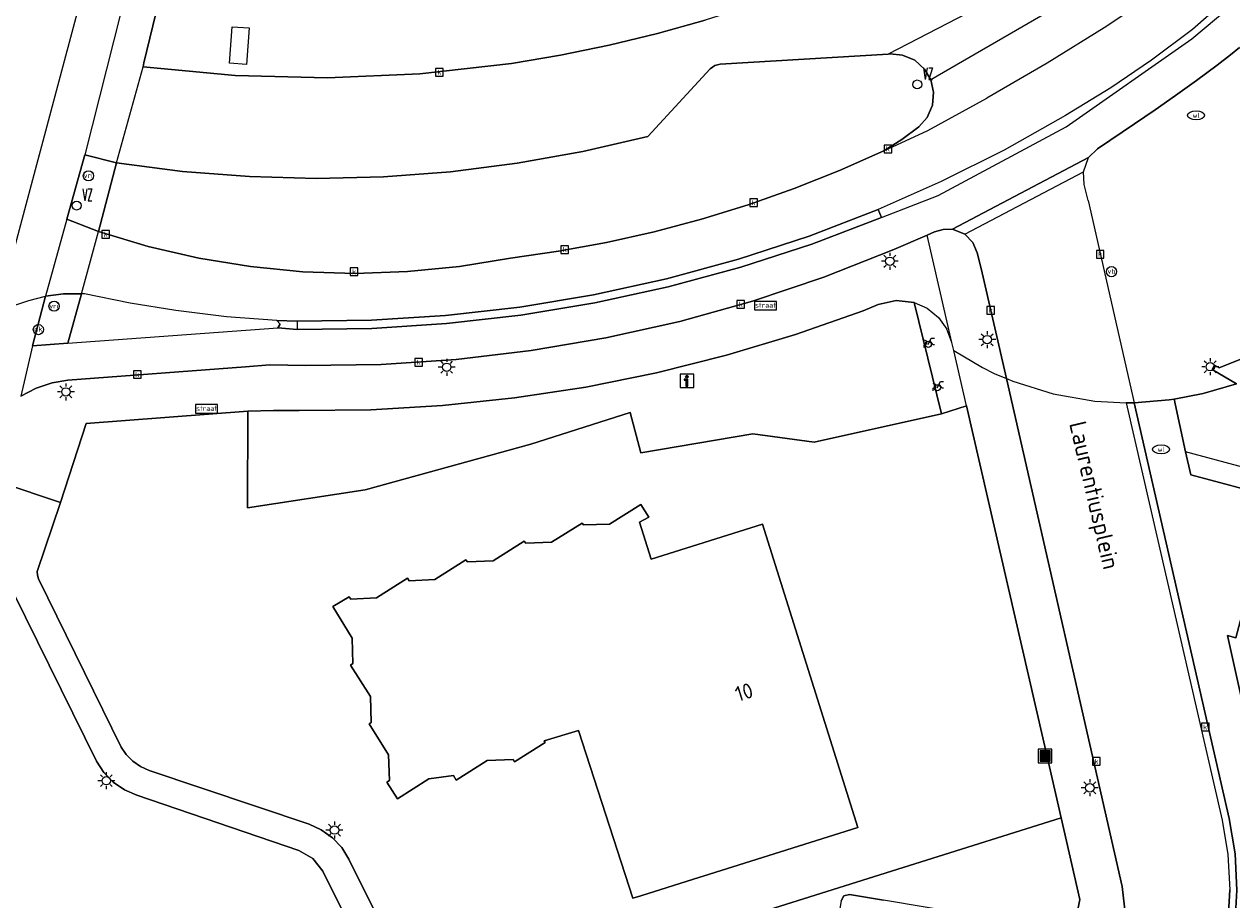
# Model space of a CAD drawing. Header units: metres. Extents: x 197147 to 199131, y 355511 to 356703.
# Tile 39 of 225: x 197538 to 197610, y 355943 to 355995. Entities that reach past the tile are written whole.
import ezdxf
from ezdxf.enums import TextEntityAlignment as Align
from ezdxf.lldxf.tags import DXFTag

# ---------------------------------------------------------------- set-up
doc = ezdxf.new("R2010")
doc.units = ezdxf.units.M
for name, color, linetype in [('B-WE-GR-BEPLANTING_CULTUUR_HEESTERS-GV', 252, 'Continuous'), ('B-WE-GR-GRAS-GV', 252, 'Continuous'), ('B-WE-GR-GROENVOORZIENING-GV', 252, 'Continuous'), ('B-WE-IE-MEUBILAIR_WEGMEUBILAIR-S', 252, 'Continuous'), ('B-WE-IE-TERREINAFSCHEIDING_KUNSTMATIG_MUUR-G', 252, 'IE-TERREINAFSCHEIDING-KUNSTMATIG-DICHT'), ('B-WE-KL-VRI_KABEL-G', 252, 'KL-VRI'), ('B-WE-OG-BEBOUWING-GV', 252, 'Continuous'), ('B-WE-OG-BEBOUWING_HUISNUMMER-T18', 252, 'Continuous'), ('B-WE-OG-BEBOUWING_STRAATNAAM-T35', 252, 'Continuous'), ('B-WE-RI-HWA_KOLK-S', 253, 'Continuous'), ('B-WE-VH-GOOT-G', 253, 'Continuous'), ('B-WE-VH-VERHARDING_ASFALT-GV', 253, 'Continuous'), ('B-WE-VH-VERHARDING_BETON-GV', 253, 'Continuous'), ('B-WE-VH-VERHARDING_BETONSTRAATSTEEN-GV', 253, 'Continuous'), ('B-WE-VH-VERHARDING_OPEN-GV', 253, 'Continuous'), ('B-WE-VH-VERHARDING_STRAATBAKSTEEN-GV', 253, 'Continuous'), ('B-WE-VH-VERHARDING_TEGEL-GV', 253, 'Continuous'), ('B-WE-VW-VRI-S', 253, 'Continuous')]:
    doc.layers.add(name, color=color, linetype=linetype)
doc.layers.add('verkeerszuil', color=253, linetype='Continuous', lineweight=0)
doc.styles.add('NLCS-ISO-M-T18', font='NLCS-ISO.ttf', dxfattribs={"height": 1.8})
doc.styles.add('NLCS-ISO-M200-T25', font='NLCS-ISO.ttf')
doc.styles.get("Standard").update_dxf_attribs({"font": 'isocp.shx'})
doc.styles.add('Style-simplex', font='simplex.shx')
doc.linetypes.add('IE-TERREINAFSCHEIDING-KUNSTMATIG-DICHT', pattern='A,8,-1,[82,NLCS.SHX,S=0.75,R=90,X=0,Y=0],-1', length=10)
tags = doc.linetypes.add('KL-VRI', pattern='A,14,-1,["VRI",Standard,S=1.8,R=0,X=-0.5,Y=-0.9],-5,30', length=50).pattern_tags.tags
tags[6] = DXFTag(74, 10)

# ---------------------------------------------------------------- blocks, each defined once
blk = doc.blocks.new('BGT-AFVALBAK-SO')
at = {"linetype": 'ByBlock', "lineweight": 18}
h = blk.add_hatch(color=0, dxfattribs=at)
h.dxf.hatch_style = 1
h.paths.add_polyline_path([(-1.5, -1.5), (1.5, -1.5), (1.5, 1.5), (-1.5, 1.5)])
at = {"color": 0, "linetype": 'ByBlock', "lineweight": 18}
for points in [[(-2, -2), (2, -2), (2, 2), (-2, 2)], [(-1.5, -1.5), (1.5, -1.5), (1.5, 1.5), (-1.5, 1.5)]]:
    blk.add_lwpolyline(points, close=True, dxfattribs=at)
blk = doc.blocks.new('BGT-STRAATNAAMBORD-SO')
at = {"color": 0, "linetype": 'ByBlock', "lineweight": 18}
blk.add_lwpolyline([(-3.25, -1.25), (3.25, -1.25), (3.25, 1.25), (-3.25, 1.25)], close=True, dxfattribs=at)
at = {"color": 0, "linetype": 'ByBlock', "lineweight": 18, "style": 'NLCS-ISO-M-T18'}
blk.add_text('straat', height=1.5, dxfattribs=at).set_placement((0, 0.15), align=Align.MIDDLE_CENTER)
blk = doc.blocks.new('BGT-INFORMATIEBORD-SO')
at = {"linetype": 'ByBlock', "lineweight": 18}
h = blk.add_hatch(color=0, dxfattribs=at)
h.dxf.hatch_style = 1
h.paths.add_polyline_path([(0.32, 0.49), (-0.82, 0.49), (-0.82, 0.19), (-0.32, 0.19), (-0.32, -1.62), (0.32, -1.62)])
h = blk.add_hatch(color=0, dxfattribs=at)
h.dxf.hatch_style = 1
edge = h.paths.add_edge_path()
edge.add_arc((0, 1.25), 0.373, 0, 360)
at = {"color": 0, "linetype": 'ByBlock', "lineweight": 18}
for points in [[(-2, -2), (2, -2), (2, 2), (-2, 2)], [(0.32, 0.49), (-0.82, 0.49), (-0.82, 0.19), (-0.32, 0.19), (-0.32, -1.62), (0.32, -1.62)]]:
    blk.add_lwpolyline(points, close=True, dxfattribs=at)
blk.add_circle((0, 1.25), 0.373, dxfattribs=at)
blk = doc.blocks.new('BGT-LICHTMAST-SO')
at = {"color": 0, "linetype": 'ByBlock', "lineweight": 18}
for points in [[(-1.25, 0), (-2, 0)], [(-1.41, 1.41), (-0.88, 0.88)], [(0, 2), (0, 1.25)], [(0.88, 0.88), (1.41, 1.41)], [(2, 0), (1.25, 0)], [(-1.41, -1.41), (-0.88, -0.88)], [(0, -1.25), (0, -2)], [(0.88, -0.88), (1.41, -1.41)]]:
    blk.add_lwpolyline(points, dxfattribs=at)
blk.add_circle((0, 0), 1, dxfattribs=at)
blk = doc.blocks.new('BGT-VERKEERSREGELINSTALLATIEPAAL-SO')
at = {"color": 0, "linetype": 'ByBlock', "lineweight": 18}
blk.add_circle((0, 0), 1.5, dxfattribs=at)
at = {"color": 0, "linetype": 'ByBlock', "lineweight": 18, "style": 'NLCS-ISO-M-T18'}
blk.add_text('vri', height=1.5, dxfattribs=at).set_placement((-0.06, 0.08), align=Align.MIDDLE_CENTER)
blk = doc.blocks.new('BGT-VERKEERSBORDPAAL-SO')
at = {"color": 0, "linetype": 'ByBlock', "lineweight": 18}
blk.add_circle((0, 0), 1.5, dxfattribs=at)
at = {"color": 0, "linetype": 'ByBlock', "lineweight": 18, "style": 'NLCS-ISO-M-T18'}
blk.add_text('vb', height=1.5, dxfattribs=at).set_placement((0, 0.13), align=Align.MIDDLE_CENTER)
blk = doc.blocks.new('BGT-DRUKKNOPPAAL-SO')
at = {"color": 0, "linetype": 'ByBlock', "lineweight": 18}
blk.add_circle((0, 0), 1.5, dxfattribs=at)
at = {"color": 0, "linetype": 'ByBlock', "lineweight": 18, "style": 'NLCS-ISO-M-T18'}
blk.add_text('dk', height=1.5, dxfattribs=at).set_placement((0, 0.15), align=Align.MIDDLE_CENTER)
blk = doc.blocks.new('BGT-KOLK-SO')
at = {"color": 0, "linetype": 'ByBlock', "lineweight": 18}
blk.add_lwpolyline([(-0.045, -0.045), (0.045, -0.045), (0.045, 0.045), (-0.045, 0.045)], close=True, dxfattribs=at)
at = {"color": 0, "linetype": 'ByBlock', "lineweight": 18, "style": 'NLCS-ISO-M-T18'}
blk.add_text('k', height=0.06, dxfattribs=at).set_placement((0, 0), align=Align.MIDDLE_CENTER)
blk = doc.blocks.new('BGT-WATERLEIDINGPUT-SO')
at = {"color": 0, "linetype": 'ByBlock', "lineweight": 18}
blk.add_ellipse((0, 0), major_axis=(2.5, 0), ratio=0.54, dxfattribs=at)
at = {"color": 0, "linetype": 'ByBlock', "lineweight": 18, "style": 'NLCS-ISO-M-T18'}
blk.add_text('wl', height=1.5, dxfattribs=at).set_placement((0, 0), align=Align.MIDDLE_CENTER)
blk = doc.blocks.new('BGT-FIETSENREK-SO')
at = {"color": 0, "linetype": 'ByBlock', "lineweight": 18}
for points in [[(-1.5, -1.35), (-1.5, -0.54), (-0.73, -0.28), (-0.73, 0.53), (-1.5, 0.79)], [(-0.3, -0.45), (0.6, 1.35), (1.5, 1.35)], [(1.05, -0.45), (0.21, 0.58)], [(1.05, -0.45), (1.5, -0.45)]]:
    blk.add_lwpolyline(points, dxfattribs=at)
blk.add_circle((-0.3, -0.45), 0.9, dxfattribs=at)
blk = doc.blocks.new('S436')
at = {"layer": 'verkeerszuil', "linetype": 'Continuous', "lineweight": 0}
blk.add_circle((0, 0), 0.263, dxfattribs=at)
at = {"layer": 'verkeerszuil', "linetype": 'Continuous', "lineweight": 0, "style": 'Style-simplex', "width": 0.428569}
blk.add_text('vz', height=1.05, dxfattribs=at).set_placement((0.321, 0.284))

msp = doc.modelspace()

# ---------------------------------------------------------------- linework, layer by layer
at = {"layer": 'B-WE-GR-BEPLANTING_CULTUUR_HEESTERS-GV', "flags": 128}
for points in [[(197590.89, 355978.252), (197589.821, 355978.372), (197588.772, 355978.131), (197587.888, 355977.762), (197583.899, 355976.362), (197579.837, 355975.144), (197575.713, 355974.113), (197571.541, 355973.275), (197567.335, 355972.632), (197563.108, 355972.186), (197558.874, 355971.936), (197554.647, 355971.884), (197553.144, 355971.883), (197551.641, 355971.852), (197551.614, 355966.162), (197558.552, 355967.216), (197568.308, 355969.9), (197574.163, 355971.768), (197574.786, 355969.401), (197581.388, 355970.522), (197585.001, 355970.024), (197592.493, 355971.7), (197590.89, 355978.252)], [(197600.087, 355940.254), (197600.647, 355943.073), (197599.543, 355947.89), (197582.298, 355942.476)], [(197586.58, 355942.999), (197586.752, 355943.289), (197587.08, 355943.368), (197589.088, 355943.033)]]:
    msp.add_lwpolyline(points, dxfattribs=at)
at = {"layer": 'B-WE-GR-GRAS-GV', "flags": 128}
msp.add_lwpolyline([(197591.873, 355991.369), (197591.5, 355992.007), (197590.92, 355992.525), (197590.206, 355992.833), (197589.469, 355992.902), (197589.356, 355992.895), (197579.462, 355992.306), (197579.142, 355992.224), (197578.875, 355992.028), (197575.196, 355988.038), (197571.371, 355987.152), (197567.491, 355986.458), (197563.571, 355985.961), (197559.625, 355985.663), (197555.67, 355985.567), (197551.72, 355985.672), (197547.79, 355985.977), (197543.896, 355986.478), (197542.839, 355982.432), (197545.761, 355981.556), (197548.752, 355980.866), (197551.794, 355980.369), (197554.869, 355980.07), (197557.957, 355979.971), (197561.038, 355980.073), (197564.093, 355980.372), (197567.103, 355980.865), (197569.939, 355981.274), (197572.764, 355981.794), (197575.57, 355982.425), (197578.352, 355983.165), (197581.103, 355984.013), (197583.817, 355984.967), (197586.487, 355986.024), (197589.109, 355987.181), (197590.157, 355987.863), (197591.163, 355988.607), (197591.654, 355989.16), (197591.966, 355989.873), (197592.037, 355990.647), (197591.873, 355991.369)], dxfattribs=at)
at = {"layer": 'B-WE-GR-GROENVOORZIENING-GV', "flags": 128}
msp.add_lwpolyline([(197561.453, 355933.93), (197556.044, 355944.743), (197555.461, 355945.496), (197554.636, 355945.972), (197545.087, 355949.216), (197544.367, 355949.537), (197543.707, 355949.995), (197543.145, 355950.568), (197542.707, 355951.224), (197537.839, 355961.112), (197537.597, 355961.571), (197537.477, 355962.093), (197537.497, 355962.629), (197537.648, 355963.125), (197535.791, 355963.765), (197520.087, 355918.813)], dxfattribs=at)
at = {"layer": 'B-WE-IE-TERREINAFSCHEIDING_KUNSTMATIG_MUUR-G', "ltscale": 0.2, "flags": 128}
msp.add_lwpolyline([(197581.796, 355942.213), (197582.325, 355942.381), (197582.298, 355942.476), (197599.543, 355947.89)], dxfattribs=at)
at = {"layer": 'B-WE-KL-VRI_KABEL-G', "flags": 128}
msp.add_lwpolyline([(197551.551, 355992.278), (197550.55, 355992.356), (197550.704, 355994.492), (197551.704, 355994.429), (197551.551, 355992.278)], dxfattribs=at)
at = {"layer": 'B-WE-OG-BEBOUWING-GV', "flags": 128}
msp.add_lwpolyline([(197578.452, 355944.454), (197587.565, 355947.317), (197581.95, 355965.197), (197575.395, 355963.138), (197574.715, 355965.303), (197575.255, 355965.596), (197574.776, 355966.346), (197572.946, 355965.201), (197571.412, 355965.146), (197571.325, 355965.254), (197569.53, 355964.131), (197568.005, 355964.079), (197567.918, 355964.187), (197566.082, 355963.03), (197564.566, 355962.98), (197564.479, 355963.089), (197562.64, 355961.941), (197561.136, 355961.853), (197561.034, 355962.01), (197559.22, 355960.849), (197557.701, 355960.777), (197557.605, 355960.915), (197556.63, 355960.333), (197557.77, 355958.486), (197557.824, 355956.981), (197557.677, 355956.881), (197558.85, 355955.031), (197558.901, 355953.503), (197558.77, 355953.419), (197559.909, 355951.611), (197559.978, 355950.089), (197559.822, 355949.987), (197560.454, 355949.003), (197562.289, 355950.196), (197563.741, 355950.38), (197563.914, 355950.105), (197565.726, 355951.268), (197567.264, 355951.318), (197567.344, 355951.191), (197569.153, 355952.338), (197569.099, 355952.422), (197571.117, 355953.041), (197574.311, 355943.153), (197574.789, 355943.303), (197578.262, 355944.394), (197578.452, 355944.454)], dxfattribs=at)
at = {"layer": 'B-WE-VH-GOOT-G', "flags": 128}
for points in [[(197603.383, 355972.339), (197603.853, 355972.349)], [(197603.383, 355972.339), (197609.026, 355947.754), (197609.372, 355945.724), (197609.486, 355943.654), (197609.363, 355941.584)]]:
    msp.add_lwpolyline(points, dxfattribs=at)
at = {"layer": 'B-WE-VH-VERHARDING_ASFALT-GV', "flags": 128}
for points in [[(197648.388, 356039.587), (197648.303, 356039.515), (197645.056, 356036.954), (197641.701, 356034.536), (197638.882, 356032.471), (197637.557, 356031.316), (197636.299, 356030.085), (197635.113, 356028.784), (197634.004, 356027.42), (197632.04, 356024.53), (197631.066, 356022.881), (197629.269, 356020.075), (197627.27, 356017.398), (197625.083, 356014.872), (197622.726, 356012.517), (197607.446, 355998.311), (197607.332, 355998.213), (197607.21, 355998.122), (197604.595, 355996.13), (197602.079, 355994.437), (197598.717, 355992.347), (197595.17, 355990.302)], [(197615.05, 356017.371), (197609.128, 356011.99), (197606.898, 356010.066), (197604.597, 356008.223), (197602.23, 356006.466), (197599.802, 356004.798), (197597.312, 356003.219), (197594.765, 356001.731), (197592.165, 356000.337), (197589.518, 355999.04), (197586.845, 355997.85), (197584.128, 355996.76), (197581.371, 355995.772), (197578.582, 355994.889), (197575.763, 355994.106), (197572.917, 355993.42), (197570.05, 355992.833), (197567.165, 355992.345), (197561.761, 355991.723), (197556.326, 355991.49), (197550.888, 355991.631), (197545.472, 355992.14)], [(197604.456, 355998.688), (197604.179, 355999.381), (197604.193, 356000.19), (197604.533, 356000.925), (197605.084, 356001.428), (197601.407, 355999.304), (197595.172, 355995.896), (197589.356, 355992.895), (197589.469, 355992.902), (197590.206, 355992.833), (197590.92, 355992.525), (197591.5, 355992.007), (197591.873, 355991.369)], [(197607.21, 355998.122), (197606.524, 355997.829), (197605.714, 355997.825), (197604.972, 355998.148), (197604.456, 355998.688), (197591.873, 355991.369), (197592.037, 355990.647), (197591.966, 355989.873), (197591.654, 355989.16), (197591.163, 355988.607), (197590.157, 355987.863), (197589.109, 355987.181), (197591.695, 355988.392), (197595.17, 355990.302)], [(197611.005, 355996.959), (197610.668, 355997.324), (197607.294, 355994.333), (197604.864, 355992.536), (197602.483, 355990.911), (197599.813, 355989.273), (197596.185, 355987.235), (197592.477, 355985.386), (197588.77, 355983.736), (197588.961, 355983.268), (197592.309, 355984.552), (197599.846, 355988.603), (197607.251, 355993.787), (197611.005, 355996.959)], [(197544.166, 355995.414), (197541.809, 355996.242), (197536.821, 355977.612), (197537.077, 355977.759), (197537.956, 355978.117), (197538.731, 355978.38), (197539.71, 355978.626)], [(197544.166, 355995.414), (197542.022, 355986.955), (197543.896, 355986.478), (197545.472, 355992.14), (197545.511, 355992.374), (197546.214, 355995.284), (197544.166, 355995.414)], [(197541.03, 355975.86), (197538.939, 355975.706), (197538.265, 355972.73), (197539.161, 355973.199), (197540.095, 355973.515), (197541.031, 355973.68), (197551.503, 355974.454), (197552.926, 355974.576), (197555.054, 355974.537), (197559.477, 355974.602), (197563.908, 355974.895), (197568.329, 355975.417), (197572.724, 355976.167), (197577.074, 355977.143), (197581.363, 355978.341), (197585.573, 355979.754), (197589.688, 355981.375), (197591.663, 355982.226), (197592.096, 355982.413), (197592.607, 355982.561), (197593.138, 355982.576), (197601.161, 355986.794), (197601.686, 355987.317), (197603.867, 355988.786), (197605.084, 355989.616), (197606.293, 355990.459), (197607.526, 355991.339), (197608.736, 355992.23), (197609.524, 355992.841), (197610.049, 355993.281)], [(197543.896, 355986.478), (197547.79, 355985.977), (197551.72, 355985.672), (197555.67, 355985.567), (197559.625, 355985.663), (197563.571, 355985.961), (197567.491, 355986.458), (197571.371, 355987.152), (197575.196, 355988.038), (197578.875, 355992.028), (197579.142, 355992.224), (197579.462, 355992.306), (197589.356, 355992.895)], [(197540.972, 355983.167), (197542.022, 355986.955)], [(197589.109, 355987.181), (197586.487, 355986.024), (197583.817, 355984.967), (197581.103, 355984.013), (197578.352, 355983.165), (197575.57, 355982.425), (197572.764, 355981.794), (197569.939, 355981.274), (197567.103, 355980.865), (197564.093, 355980.372), (197561.038, 355980.073), (197557.957, 355979.971), (197554.869, 355980.07), (197551.794, 355980.369), (197548.752, 355980.866), (197545.761, 355981.556), (197542.839, 355982.432)], [(197553.348, 355977.189), (197554.545, 355977.15), (197558.911, 355977.205), (197563.286, 355977.481), (197567.652, 355977.98), (197571.993, 355978.701), (197576.291, 355979.642), (197580.531, 355980.799), (197584.695, 355982.166), (197588.77, 355983.736)], [(197539.71, 355978.626), (197540.763, 355978.765), (197541.824, 355978.774), (197542.839, 355982.432), (197540.972, 355983.167), (197539.71, 355978.626)], [(197588.961, 355983.268), (197584.86, 355981.7), (197580.669, 355980.335), (197576.405, 355979.178), (197572.083, 355978.235), (197567.718, 355977.511), (197563.329, 355977.008), (197558.93, 355976.726), (197554.54, 355976.664), (197553.392, 355976.77)], [(197541.03, 355975.86), (197553.392, 355976.77), (197553.537, 355976.981), (197553.348, 355977.189), (197550.366, 355977.417), (197547.397, 355977.776), (197544.69, 355978.216), (197542.002, 355978.763), (197541.824, 355978.774), (197541.03, 355975.86)], [(197538.939, 355975.706), (197539.71, 355978.626)]]:
    msp.add_lwpolyline(points, dxfattribs=at)
at = {"layer": 'B-WE-VH-VERHARDING_BETON-GV', "flags": 128}
msp.add_lwpolyline([(197546.214, 355995.284), (197545.511, 355992.374), (197545.472, 355992.14), (197550.888, 355991.631), (197556.326, 355991.49), (197561.761, 355991.723), (197567.165, 355992.345), (197570.05, 355992.833), (197572.917, 355993.42), (197575.763, 355994.106), (197578.582, 355994.889)], dxfattribs=at)
at = {"layer": 'B-WE-VH-VERHARDING_BETONSTRAATSTEEN-GV', "flags": 128}
for points in [[(197610.049, 355993.281), (197609.524, 355992.841), (197608.736, 355992.23), (197607.526, 355991.339), (197606.293, 355990.459), (197605.084, 355989.616), (197603.867, 355988.786), (197601.686, 355987.317), (197601.161, 355986.794)], [(197601.161, 355986.794), (197593.138, 355982.576), (197593.866, 355982.276), (197600.868, 355985.952), (197601.161, 355986.794)], [(197601.136, 355984.267), (197600.904, 355985.214), (197600.868, 355985.952)], [(197601.136, 355984.267), (197603.853, 355972.349), (197605.913, 355972.513), (197606.199, 355972.552), (197607.922, 355972.884), (197609.881, 355973.469), (197608.442, 355974.303), (197608.59, 355974.566), (197608.858, 355974.411), (197610.476, 355975.048)], [(197593.866, 355982.276), (197594.34, 355981.796), (197594.608, 355981.177), (197594.838, 355980.264), (197596.32, 355973.768), (197596.708, 355973.616), (197599.079, 355972.877), (197601.524, 355972.438), (197603.383, 355972.339)], [(197596.32, 355973.768), (197603.148, 355943.838), (197603.283, 355942.654), (197603.155, 355941.47), (197602.733, 355939.577), (197609.363, 355941.584), (197609.486, 355943.654)], [(197609.781, 355941.513), (197609.908, 355943.636), (197609.793, 355945.76), (197609.441, 355947.843), (197603.853, 355972.349), (197603.383, 355972.339), (197609.026, 355947.754), (197609.372, 355945.724), (197609.486, 355943.654)], [(197593.166, 355937.285), (197595.613, 355936.88), (197595.616, 355936.953), (197596.347, 355941.366), (197596.269, 355941.701), (197595.977, 355941.883), (197593.989, 355942.215), (197591.538, 355942.624), (197589.088, 355943.033), (197587.08, 355943.368), (197586.752, 355943.289), (197586.58, 355942.999), (197585.837, 355938.597), (197585.817, 355938.502), (197588.264, 355938.097), (197593.166, 355937.285)]]:
    msp.add_lwpolyline(points, dxfattribs=at)
at = {"layer": 'B-WE-VH-VERHARDING_OPEN-GV', "flags": 128}
for points in [[(197588.961, 355983.268), (197588.77, 355983.736), (197584.695, 355982.166), (197580.531, 355980.799), (197576.291, 355979.642), (197571.993, 355978.701), (197567.652, 355977.98), (197563.286, 355977.481), (197558.911, 355977.205), (197554.545, 355977.15), (197554.54, 355976.664), (197558.93, 355976.726), (197563.329, 355977.008), (197567.718, 355977.511), (197572.083, 355978.235), (197576.405, 355979.178), (197580.669, 355980.335), (197584.86, 355981.7), (197588.961, 355983.268)], [(197554.545, 355977.15), (197553.348, 355977.189), (197553.537, 355976.981), (197553.392, 355976.77), (197554.54, 355976.664)], [(197610.476, 355975.048), (197608.858, 355974.411), (197608.59, 355974.566), (197608.442, 355974.303), (197609.881, 355973.469), (197607.922, 355972.884), (197606.199, 355972.552), (197606.883, 355969.454)], [(197582.298, 355942.476), (197599.543, 355947.89), (197598.855, 355950.892), (197593.98, 355972.157), (197592.493, 355971.7), (197585.001, 355970.024), (197581.388, 355970.522), (197574.786, 355969.401), (197574.163, 355971.768), (197568.308, 355969.9), (197558.552, 355967.216), (197551.614, 355966.162), (197551.641, 355971.852), (197542.097, 355971.121), (197540.596, 355966.467), (197539.215, 355962.403), (197539.238, 355962.188), (197539.305, 355961.982), (197544.168, 355952.063), (197544.472, 355951.613), (197544.861, 355951.221), (197545.316, 355950.907), (197545.812, 355950.687), (197555.235, 355947.511), (197555.956, 355947.188), (197556.612, 355946.721), (197557.164, 355946.134), (197557.582, 355945.464), (197562.988, 355934.597)], [(197612.045, 355966.803), (197612.336, 355967.904), (197612.358, 355967.988), (197606.883, 355969.454), (197607.181, 355968.103), (197612.045, 355966.803)], [(197612.045, 355966.803), (197609.843, 355958.489), (197609.356, 355958.633), (197611.057, 355950.949), (197611.107, 355951.148), (197622.66, 355948.021), (197622.673, 355948.07), (197635.7, 355955.566), (197633.921, 355958.704), (197634.091, 355958.779), (197634.253, 355958.494)], [(197574.789, 355943.303), (197574.311, 355943.153), (197571.117, 355953.041), (197569.099, 355952.422), (197569.153, 355952.338), (197567.344, 355951.191), (197567.264, 355951.318), (197565.726, 355951.268), (197563.914, 355950.105), (197563.741, 355950.38), (197562.289, 355950.196), (197560.454, 355949.003), (197559.822, 355949.987), (197559.978, 355950.089), (197559.909, 355951.611), (197558.77, 355953.419), (197558.901, 355953.503), (197558.85, 355955.031), (197557.677, 355956.881), (197557.824, 355956.981), (197557.77, 355958.486), (197556.63, 355960.333), (197557.605, 355960.915), (197557.701, 355960.777), (197559.22, 355960.849), (197561.034, 355962.01), (197561.136, 355961.853), (197562.64, 355961.941), (197564.479, 355963.089), (197564.566, 355962.98), (197566.082, 355963.03), (197567.918, 355964.187), (197568.005, 355964.079), (197569.53, 355964.131), (197571.325, 355965.254), (197571.412, 355965.146), (197572.946, 355965.201), (197574.776, 355966.346), (197575.255, 355965.596), (197574.715, 355965.303), (197575.395, 355963.138), (197581.95, 355965.197), (197587.565, 355947.317), (197578.452, 355944.454), (197578.262, 355944.394), (197574.789, 355943.303)]]:
    msp.add_lwpolyline(points, dxfattribs=at)
at = {"layer": 'B-WE-VH-VERHARDING_STRAATBAKSTEEN-GV', "flags": 128}
for points in [[(197562.988, 355934.597), (197557.582, 355945.464), (197557.164, 355946.134), (197556.612, 355946.721), (197555.956, 355947.188), (197555.235, 355947.511), (197545.812, 355950.687), (197545.316, 355950.907), (197544.861, 355951.221), (197544.472, 355951.613), (197544.168, 355952.063), (197539.305, 355961.982), (197539.238, 355962.188), (197539.215, 355962.403), (197540.596, 355966.467), (197537.129, 355967.635)], [(197537.839, 355961.112), (197542.707, 355951.224), (197543.145, 355950.568), (197543.707, 355949.995), (197544.367, 355949.537), (197545.087, 355949.216), (197554.636, 355945.972), (197555.461, 355945.496), (197556.044, 355944.743), (197561.453, 355933.93)]]:
    msp.add_lwpolyline(points, dxfattribs=at)
at = {"layer": 'B-WE-VH-VERHARDING_TEGEL-GV', "flags": 128}
for points in [[(197543.896, 355986.478), (197542.022, 355986.955), (197540.972, 355983.167), (197542.839, 355982.432), (197543.896, 355986.478)], [(197593.117, 355975.906), (197591.663, 355982.226), (197589.688, 355981.375), (197585.573, 355979.754), (197581.363, 355978.341), (197577.074, 355977.143), (197572.724, 355976.167), (197568.329, 355975.417), (197563.908, 355974.895), (197559.477, 355974.602), (197555.054, 355974.537), (197552.926, 355974.576), (197551.503, 355974.454), (197541.031, 355973.68), (197540.095, 355973.515), (197539.161, 355973.199), (197538.265, 355972.73)], [(197593.231, 355975.427), (197594.909, 355974.428), (197595.606, 355974.08), (197596.32, 355973.768), (197594.838, 355980.264), (197594.608, 355981.177), (197594.34, 355981.796), (197593.866, 355982.276), (197593.138, 355982.576), (197592.607, 355982.561), (197592.096, 355982.413), (197591.663, 355982.226)], [(197538.939, 355975.706), (197541.03, 355975.86), (197541.824, 355978.774), (197540.763, 355978.765), (197539.71, 355978.626), (197538.939, 355975.706)], [(197537.129, 355967.635), (197540.596, 355966.467), (197542.097, 355971.121), (197551.641, 355971.852), (197553.144, 355971.883), (197554.647, 355971.884), (197558.874, 355971.936), (197563.108, 355972.186), (197567.335, 355972.632), (197571.541, 355973.275), (197575.713, 355974.113), (197579.837, 355975.144), (197583.899, 355976.362), (197587.888, 355977.762), (197588.772, 355978.131), (197589.821, 355978.372), (197590.89, 355978.252), (197591.649, 355977.917), (197592.318, 355977.378), (197592.822, 355976.682)], [(197590.89, 355978.252), (197592.493, 355971.7), (197593.98, 355972.157), (197593.231, 355975.427), (197593.117, 355975.906), (197592.822, 355976.682)], [(197593.98, 355972.157), (197598.855, 355950.892), (197599.543, 355947.89), (197600.647, 355943.073), (197600.087, 355940.254), (197602.733, 355939.577), (197603.155, 355941.47), (197603.283, 355942.654), (197603.148, 355943.838), (197596.32, 355973.768)], [(197603.853, 355972.349), (197609.441, 355947.843), (197609.793, 355945.76), (197609.908, 355943.636), (197609.781, 355941.513), (197612.83, 355941.661), (197612.335, 355944.186), (197612.225, 355944.216), (197612.277, 355944.41), (197612.288, 355944.407), (197611.057, 355950.949), (197609.356, 355958.633), (197609.843, 355958.489), (197612.045, 355966.803), (197607.181, 355968.103), (197606.883, 355969.454), (197606.199, 355972.552), (197605.913, 355972.513), (197603.853, 355972.349)]]:
    msp.add_lwpolyline(points, dxfattribs=at)

# ---------------------------------------------------------------- block references
at = {"layer": 'B-WE-IE-MEUBILAIR_WEGMEUBILAIR-S'}
for name, p, xscale, yscale, zscale in [('BGT-WATERLEIDINGPUT-SO', (197607.499, 355989.283), 0.2, 0.2, 0.2), ('BGT-LICHTMAST-SO', (197589.456, 355980.683), 0.25, 0.25, 0.25), ('BGT-VERKEERSBORDPAAL-SO', (197602.514, 355980.072), 0.2, 0.2, 0.2), ('BGT-STRAATNAAMBORD-SO', (197582.136, 355978.066), 0.2, 0.2, 0.2), ('BGT-LICHTMAST-SO', (197595.192, 355976.065), 0.25, 0.25, 0.25), ('BGT-FIETSENREK-SO', (197591.78, 355975.877), 0.2, 0.2, 0.2), ('BGT-LICHTMAST-SO', (197563.346, 355974.437), 0.25, 0.25, 0.25), ('BGT-LICHTMAST-SO', (197608.334, 355974.47), 0.25, 0.25, 0.25), ('BGT-INFORMATIEBORD-SO', (197577.499, 355973.64), 0.2, 0.2, 0.2), ('BGT-LICHTMAST-SO', (197540.914, 355972.986), 0.25, 0.25, 0.25), ('BGT-FIETSENREK-SO', (197592.311, 355973.321), 0.2, 0.2, 0.2), ('BGT-STRAATNAAMBORD-SO', (197549.203, 355971.989), 0.2, 0.2, 0.2), ('BGT-WATERLEIDINGPUT-SO', (197605.44, 355969.604), 0.2, 0.2, 0.2), ('BGT-AFVALBAK-SO', (197598.604, 355951.528), 0.2, 0.2, 0.2), ('BGT-LICHTMAST-SO', (197543.294, 355950.079), 0.25, 0.25, 0.25), ('BGT-LICHTMAST-SO', (197601.234, 355949.659), 0.25, 0.25, 0.25), ('BGT-LICHTMAST-SO', (197556.736, 355947.169), 0.25, 0.25, 0.25)]:
    msp.add_blockref(name, p, dxfattribs=dict(at, xscale=xscale, yscale=yscale, zscale=zscale))
at = {"layer": 'B-WE-RI-HWA_KOLK-S', "xscale": 5, "yscale": 5, "zscale": 5}
for p in [(197562.917, 355991.82), (197589.34, 355987.307), (197581.428, 355984.132), (197543.256, 355982.271), (197570.301, 355981.375), (197601.847, 355981.096), (197557.892, 355980.07), (197580.67, 355978.145), (197595.401, 355977.8), (197561.691, 355974.734), (197545.116, 355974.012), (197608.039, 355953.236), (197601.63, 355951.211)]:
    msp.add_blockref('BGT-KOLK-SO', p, dxfattribs=at)
at = {"layer": 'B-WE-VW-VRI-S', "xscale": 0.2, "yscale": 0.2, "zscale": 0.2}
for name, p in [('BGT-VERKEERSREGELINSTALLATIEPAAL-SO', (197542.239, 355985.722)), ('BGT-VERKEERSREGELINSTALLATIEPAAL-SO', (197540.214, 355978.037)), ('BGT-DRUKKNOPPAAL-SO', (197539.29, 355976.656))]:
    msp.add_blockref(name, p, dxfattribs=at)
at = {"layer": 'verkeerszuil', "linetype": 'Continuous', "lineweight": 0}
for p in [(197591.071, 355991.102), (197541.545, 355983.967)]:
    msp.add_blockref('S436', p, dxfattribs=at)

# ---------------------------------------------------------------- texts
at = {"layer": 'B-WE-OG-BEBOUWING_HUISNUMMER-T18', "insert": (197580.867, 355955.295), "char_height": 0.9, "attachment_point": 5, "rotation": 17.4, "style": 'NLCS-ISO-M200-T25'}
msp.add_mtext('10', dxfattribs=at)
at = {"layer": 'B-WE-OG-BEBOUWING_STRAATNAAM-T35', "insert": (197601.372, 355966.867), "char_height": 1, "attachment_point": 5, "rotation": 283.2, "style": 'NLCS-ISO-M200-T25'}
msp.add_mtext('Laurentiusplein', dxfattribs=at)

doc.saveas('drawing.dxf')
